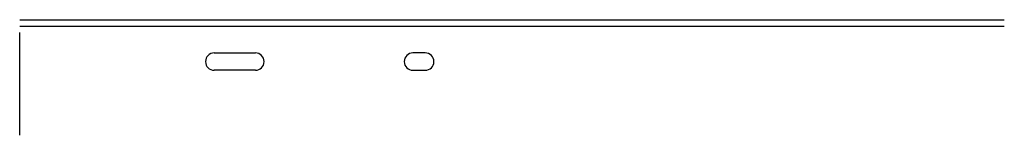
# Model space of a CAD drawing. Header units: inches. Extents: x 11.7 to 27.7, y 2.6 to 28.
# Tile 2 of 2: x 11.7 to 27.7, y 26.1 to 28. Entities that reach past the tile are written whole.
import ezdxf

# ---------------------------------------------------------------- set-up
doc = ezdxf.new("R2010")
doc.units = ezdxf.units.IN
doc.header["$MEASUREMENT"] = 0

msp = doc.modelspace()

# ---------------------------------------------------------------- linework, layer by layer
for p, q in [((11.746, 28, 36.195), (27.746, 28, 36.195)), ((11.746, 27.895, 36.195), (27.746, 27.895, 36.195)), ((11.746, 26.125, 36.195), (11.746, 27.79, 36.195)), ((14.906, 27.461, 36.195), (15.576, 27.461, 36.195)), ((18.336, 27.461, 36.195), (18.136, 27.461, 36.195)), ((15.576, 27.18, 36.195), (14.906, 27.18, 36.195)), ((18.136, 27.18, 36.195), (18.336, 27.18, 36.195))]:
    msp.add_line(p, q)
for centre, start, end in [((14.906, 27.32, 36.195), 90, 270), ((15.576, 27.32, 36.195), 270, 90), ((18.136, 27.32, 36.195), 90, 270), ((18.336, 27.32, 36.195), 270, 90)]:
    msp.add_arc(centre, 0.141, start, end)

doc.saveas('drawing.dxf')
